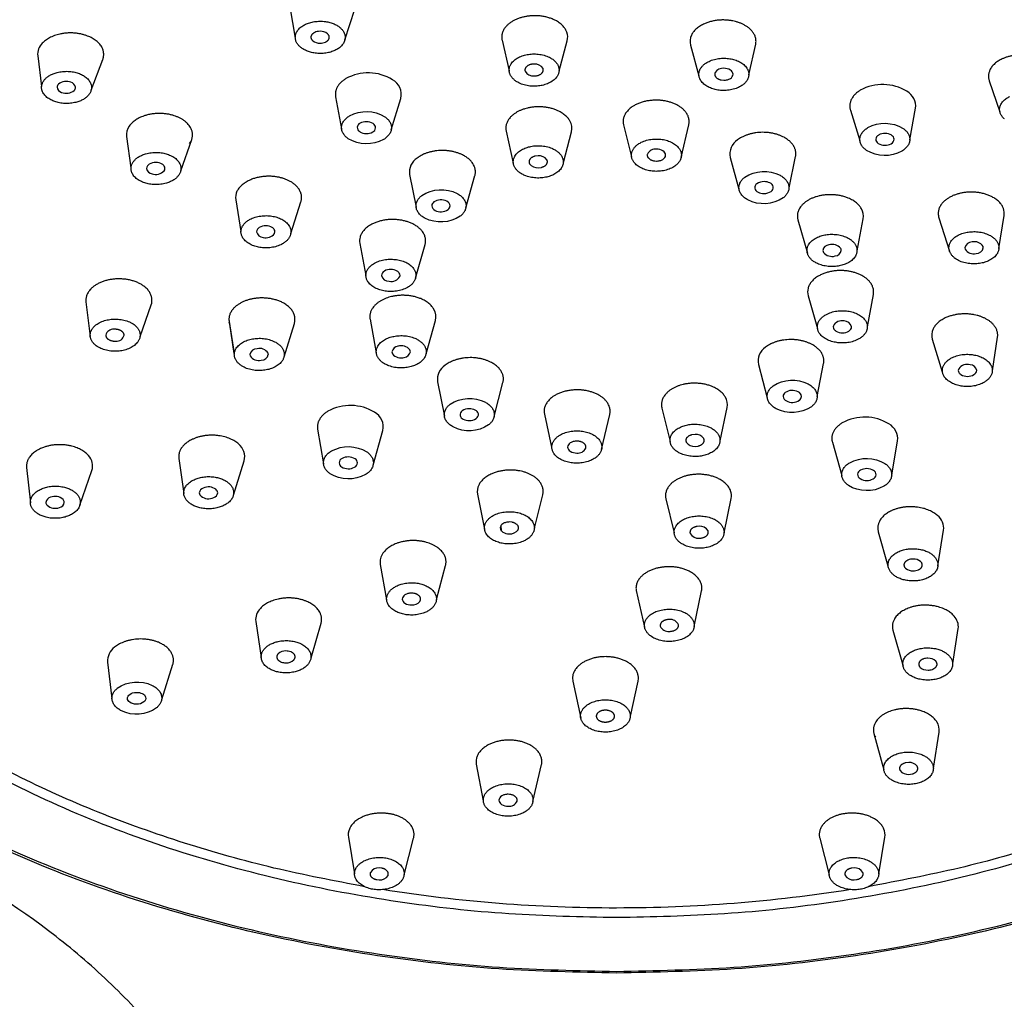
# Model space of a CAD drawing. Header units: millimetres. Extents: x -136 to 138, y -30 to 1110.
# Tile 5 of 8: x -74 to -31, y 905 to 948. Entities that reach past the tile are written whole.
import ezdxf

# ---------------------------------------------------------------- set-up
doc = ezdxf.new("R2010")
doc.units = ezdxf.units.MM
doc.header["$MEASUREMENT"] = 0
doc.layers.add('DETAIL', color=7, linetype='Continuous', true_color=0x000000)

# ---------------------------------------------------------------- blocks, each defined once
blk = doc.blocks.new('241300_f')
at = {"layer": 'DETAIL'}
for p, q in [((-62.024, 948.745), (-61.778, 947.376)), ((-59.6, 947.297), (-59.166, 948.655)), ((-52.695, 947.291), (-52.388, 945.941)), ((-50.187, 945.934), (-49.833, 947.263)), ((-44.417, 947.067), (-44.053, 945.726)), ((-41.853, 945.771), (-41.558, 947.104)), ((-73.091, 946.603), (-72.929, 945.258)), ((-70.741, 945.094), (-70.233, 946.442)), ((-51.291, 946.239), (-51.381, 946.232)), ((-51.291, 945.717), (-51.199, 945.723)), ((-43.072, 945.54), (-42.954, 945.529)), ((-31.3, 945.501), (-30.835, 944.135)), ((-60.007, 944.803), (-59.745, 943.395)), ((-57.562, 943.344), (-57.144, 944.73)), ((-37.397, 944.218), (-36.988, 942.878)), ((-34.787, 942.905), (-34.534, 944.296)), ((-52.518, 943.29), (-52.206, 941.893)), ((-50.002, 941.921), (-49.652, 943.268)), ((-47.362, 943.565), (-47.01, 942.163)), ((-44.833, 942.132), (-44.497, 943.576)), ((-69.19, 943.055), (-69.001, 941.681)), ((-66.807, 941.551), (-66.329, 942.926)), ((-66.418, 942.752), (-66.37, 942.83)), ((-51.111, 942.208), (-51.248, 942.192)), ((-45.987, 941.983), (-45.916, 941.979)), ((-42.672, 942.138), (-42.292, 940.751)), ((-40.091, 940.801), (-39.806, 942.179)), ((-51.111, 941.685), (-50.972, 941.701)), ((-56.758, 941.388), (-56.471, 939.95)), ((-54.285, 939.927), (-53.891, 941.339)), ((-64.395, 940.283), (-64.172, 938.885)), ((-61.974, 938.791), (-61.532, 940.184)), ((-39.704, 939.394), (-39.289, 937.937)), ((-37.104, 938.034), (-36.838, 939.445)), ((-33.512, 939.491), (-33.047, 938.029)), ((-30.875, 938.135), (-30.646, 939.587)), ((-62.689, 938.798), (-62.671, 938.875)), ((-58.945, 938.366), (-58.683, 936.952)), ((-56.498, 936.836), (-56.075, 938.314)), ((-32.369, 938.173), (-32.358, 938.114)), ((-31.561, 938.173), (-31.571, 938.231)), ((-57.185, 936.915), (-57.179, 936.96)), ((-39.254, 936.066), (-38.847, 934.625)), ((-36.646, 934.704), (-36.386, 936.124)), ((-70.972, 935.796), (-70.784, 934.277)), ((-68.586, 934.275), (-68.107, 935.669)), ((-58.494, 935.036), (-58.221, 933.554)), ((-56.035, 933.514), (-55.626, 934.981)), ((-64.685, 934.939), (-64.462, 933.523)), ((-64.655, 934.821), (-64.678, 934.903)), ((-64.462, 933.523), (-64.655, 934.821)), ((-62.273, 933.382), (-61.818, 934.848)), ((-38.145, 934.745), (-38.152, 934.699)), ((-70.104, 934.332), (-70.102, 934.305)), ((-69.297, 934.333), (-69.299, 934.36)), ((-33.802, 934.153), (-33.363, 932.728)), ((-31.163, 932.772), (-30.935, 934.241)), ((-63.77, 933.486), (-63.76, 933.428)), ((-62.962, 933.486), (-62.973, 933.546)), ((-41.441, 933.046), (-41.051, 931.585)), ((-38.851, 931.635), (-38.572, 933.092)), ((-32.642, 932.861), (-32.66, 932.784)), ((-55.526, 932.291), (-55.23, 930.783)), ((-53.045, 930.761), (-52.657, 932.254)), ((-45.679, 931.133), (-45.321, 929.665)), ((-43.12, 929.695), (-42.811, 931.165)), ((-50.836, 930.866), (-50.52, 929.414)), ((-48.329, 929.316), (-47.967, 930.856)), ((-60.798, 930.208), (-60.539, 928.681)), ((-58.358, 928.633), (-57.93, 930.142)), ((-44.22, 929.974), (-44.359, 929.958)), ((-49.344, 929.676), (-49.415, 929.68)), ((-44.22, 929.452), (-44.083, 929.467)), ((-38.191, 929.638), (-37.781, 928.167)), ((-35.582, 928.19), (-35.323, 929.696)), ((-66.892, 928.921), (-66.677, 927.38)), ((-73.581, 928.523), (-73.414, 926.976)), ((-64.499, 927.306), (-64.026, 928.823)), ((-71.237, 926.875), (-70.715, 928.39)), ((-53.776, 927.355), (-53.468, 925.817)), ((-51.269, 925.86), (-50.908, 927.33)), ((-42.945, 925.649), (-42.633, 927.165)), ((-45.501, 927.146), (-45.143, 925.654)), ((-52.722, 925.735), (-52.734, 925.99)), ((-52.259, 926.119), (-52.377, 926.131)), ((-44.04, 925.943), (-44.131, 925.936)), ((-36.172, 925.697), (-35.751, 924.213)), ((-33.554, 924.21), (-33.305, 925.765)), ((-44.04, 925.421), (-43.95, 925.427)), ((-58.044, 924.27), (-57.767, 922.711)), ((-55.572, 922.722), (-55.177, 924.224)), ((-46.807, 923.13), (-46.439, 921.52)), ((-44.259, 921.538), (-43.934, 923.101)), ((-63.515, 921.765), (-63.277, 920.185)), ((-61.084, 920.169), (-60.648, 921.693)), ((-45.349, 921.849), (-45.392, 921.847)), ((-45.349, 921.327), (-45.307, 921.328)), ((-35.529, 921.38), (-35.086, 919.806)), ((-32.899, 919.914), (-32.662, 921.447)), ((-70.024, 919.979), (-69.832, 918.382)), ((-67.641, 918.339), (-67.156, 919.881)), ((-49.6, 919.294), (-49.586, 919.149)), ((-49.586, 919.149), (-49.239, 917.518)), ((-47.058, 917.601), (-46.722, 919.147)), ((-46.722, 919.147), (-46.708, 919.262)), ((-48.151, 917.867), (-48.158, 917.867)), ((-48.165, 917.346), (-48.158, 917.346)), ((-36.367, 916.845), (-35.931, 915.246)), ((-33.747, 915.321), (-33.5, 916.906)), ((-36.324, 916.73), (-36.302, 916.686)), ((-53.827, 915.496), (-53.521, 913.892)), ((-34.838, 915.57), (-34.99, 915.552)), ((-51.34, 913.865), (-50.963, 915.48)), ((-34.833, 915.049), (-34.687, 915.068)), ((-52.375, 914.172), (-52.431, 914.174)), ((-59.445, 912.296), (-59.18, 910.677)), ((-56.998, 910.637), (-56.585, 912.248)), ((-38.746, 912.248), (-38.333, 910.637)), ((-36.151, 910.677), (-35.886, 912.296)), ((-57.987, 910.932), (-58.092, 910.941)), ((-37.239, 910.941), (-37.344, 910.932)), ((-58.196, 910.427), (-58.096, 910.419)), ((-37.235, 910.419), (-37.135, 910.427)), ((-64.935, 908.473), (-64.913, 908.431)), ((-63.676, 908.166), (-63.657, 908.126)), ((-31.673, 908.127), (-31.654, 908.166))]:
    blk.add_line(p, q, dxfattribs=at)
for centre, radius, start, end in [((-60.703, 947.153), 0.523, 88.8434, 115.1544), ((-60.674, 947.174), 0.502, 51.7028, 92.1058), ((-50.443, 947.422), 0.629, 345.4151, 19.6455), ((-43.801, 947.234), 0.638, 154.4437, 195.1959), ((-72.406, 946.663), 0.688, 134.6832, 185.0144), ((-60.704, 947.654), 0.5, 231.6342, 271.5443), ((-60.674, 947.679), 0.525, 268.2538, 295.1544), ((-51.25, 945.834), 0.406, 29.8007, 95.8172), ((-58.573, 943.8), 2.05, 58.6754, 118.6729), ((-51.331, 946.12), 0.406, 209.7586, 275.6596), ((-42.989, 945.629), 0.423, 85.0676, 145.9831), ((-72.043, 945.213), 0.196, 135.1172, 177.8034), ((-71.833, 944.936), 0.542, 67.9914, 130.1115), ((-71.697, 945.182), 0.266, 7.7158, 75.3846), ((-57.867, 944.901), 0.742, 346.6828, 61.0824), ((-35.977, 943.289), 2.05, 58.7427, 118.737), ((-71.978, 945.249), 0.263, 186.3669, 255.6316), ((-71.84, 945.497), 0.542, 247.9914, 310.1115), ((-71.628, 945.22), 0.195, 315.0123, 359.2606), ((-35.291, 944.381), 0.761, 353.58, 60.2876), ((-58.855, 943.449), 0.203, 111.7478, 242.223), ((-58.665, 943.168), 0.54, 89.322, 119.4864), ((-58.645, 943.178), 0.529, 57.4227, 91.4222), ((-58.455, 943.445), 0.203, 291.7478, 62.223), ((-50.264, 943.424), 0.631, 345.6901, 30.467), ((-46.764, 943.715), 0.616, 164.6703, 194.0794), ((-68.572, 943.141), 0.625, 143.0942, 187.8386), ((-58.665, 943.713), 0.527, 237.3796, 270.9489), ((-58.646, 943.728), 0.542, 268.8486, 299.4502), ((-35.881, 942.623), 0.57, 58.7425, 118.7368), ((-41.963, 942.294), 0.726, 122.6598, 192.3899), ((-36.052, 942.914), 0.233, 116.4179, 175.231), ((-36.059, 942.947), 0.226, 183.4762, 238.7425), ((-35.88, 943.242), 0.57, 238.7425, 298.7368), ((-35.708, 942.95), 0.232, 296.2726, 356.2943), ((-35.703, 942.917), 0.226, 4.4235, 58.7425), ((-45.96, 942.108), 0.396, 83.4038, 153.3538), ((-56.028, 941.492), 0.737, 123.0931, 188.0809), ((-51.078, 941.773), 0.436, 37.0647, 94.3059), ((-68.029, 941.697), 0.284, 188.3371, 261.7263), ((-67.907, 941.901), 0.511, 251.3915, 316.3435), ((-67.681, 941.654), 0.178, 323.6062, 0.4357), ((-51.142, 942.119), 0.435, 217.0322, 274.1564), ((-41.204, 940.56), 0.518, 88.4126, 124.9866), ((-41.184, 940.525), 0.552, 62.7927, 90.5875), ((-40.994, 940.821), 0.205, 302.8236, 72.5334), ((-63.79, 940.379), 0.613, 153.7132, 189.0684), ((-41.39, 940.812), 0.205, 122.8236, 252.5334), ((-41.199, 941.108), 0.553, 242.8109, 270.8661), ((-41.179, 941.071), 0.516, 268.6919, 305.0158), ((-55.569, 940.003), 0.216, 124.138, 176.8167), ((-55.379, 939.722), 0.555, 62.3093, 124.138), ((-55.216, 939.993), 0.24, 5.1708, 66.7262), ((-55.546, 940.034), 0.239, 184.5491, 246.8182), ((-55.382, 940.306), 0.556, 242.3783, 304.069), ((-55.191, 940.024), 0.215, 304.069, 357.4552), ((-37.46, 939.565), 0.633, 349.062, 30.3898), ((-31.268, 939.679), 0.629, 351.5218, 19.6565), ((-63.179, 938.93), 0.305, 190.2902, 267.348), ((-63.066, 939.078), 0.47, 254.403, 323.4542), ((-58.345, 938.478), 0.61, 164.5523, 190.4953), ((-32.057, 938.108), 0.318, 89.6826, 168.3116), ((-31.948, 937.996), 0.444, 32.0528, 104.0399), ((-38.313, 938.006), 0.297, 95.1197, 170.1514), ((-38.425, 938.057), 0.181, 180.2743, 210.0734), ((-38.198, 937.833), 0.489, 39.665, 106.8186), ((-38.09, 938.106), 0.296, 275.0527, 350.4597), ((-37.979, 938.055), 0.181, 0.6242, 30.0616), ((-31.982, 938.349), 0.444, 212.0528, 284.0399), ((-31.872, 938.236), 0.317, 269.6078, 348.6265), ((-38.205, 938.279), 0.489, 219.665, 286.8186), ((-57.668, 937.029), 0.327, 192.0541, 272.516), ((-57.559, 937.117), 0.424, 257.0811, 331.5877), ((-38.656, 936.235), 0.621, 164.8182, 195.7726), ((-68.682, 935.871), 0.61, 340.6585, 9.2363), ((-56.232, 935.149), 0.629, 344.5371, 30.4863), ((-62.416, 935.032), 0.625, 342.8204, 19.6561), ((-37.772, 934.543), 0.424, 77.0811, 151.5877), ((-37.663, 934.63), 0.327, 12.0541, 92.516), ((-69.775, 934.254), 0.338, 84.5395, 166.7146), ((-33.204, 934.336), 0.625, 154.1181, 197.0974), ((-69.626, 934.412), 0.339, 264.5894, 346.5195), ((-63.459, 933.424), 0.317, 89.6078, 168.6265), ((-63.349, 933.31), 0.444, 32.0528, 104.0399), ((-57.241, 933.554), 0.296, 95.0527, 170.4597), ((-57.126, 933.381), 0.489, 39.665, 106.8186), ((-56.906, 933.602), 0.181, 0.2743, 30.0734), ((-40.731, 933.197), 0.726, 122.7046, 192.039), ((-63.383, 933.664), 0.444, 212.0528, 284.0399), ((-63.274, 933.551), 0.318, 269.6826, 348.3116), ((-57.352, 933.605), 0.181, 180.6242, 210.0616), ((-57.132, 933.826), 0.489, 219.665, 286.8186), ((-57.017, 933.654), 0.297, 275.1197, 350.1514), ((-54.795, 932.393), 0.739, 123.1028, 187.8901), ((-32.264, 932.581), 0.47, 74.403, 143.4542), ((-32.152, 932.729), 0.305, 10.2902, 87.348), ((-43.465, 931.282), 0.665, 349.8256, 29.385), ((-40.14, 931.635), 0.215, 124.069, 177.4552), ((-40.115, 931.666), 0.24, 185.1708, 246.7262), ((-39.949, 931.353), 0.556, 62.3783, 124.069), ((-39.785, 931.625), 0.239, 4.5491, 66.8182), ((-39.762, 931.656), 0.216, 304.138, 356.8167), ((-59.358, 929.197), 2.05, 58.7427, 118.737), ((-54.152, 930.588), 0.516, 88.6919, 125.0158), ((-54.132, 930.552), 0.553, 62.8109, 90.8661), ((-50.236, 930.996), 0.614, 164.623, 192.301), ((-39.952, 931.937), 0.555, 242.3093, 304.138), ((-58.655, 930.3), 0.742, 347.6805, 60.9404), ((-54.337, 930.839), 0.205, 122.8236, 252.5334), ((-54.146, 931.134), 0.552, 242.7927, 270.5875), ((-54.126, 931.1), 0.518, 268.4126, 304.9866), ((-53.941, 930.848), 0.205, 302.8236, 72.5334), ((-36.77, 928.687), 2.05, 58.6754, 118.6729), ((-36.084, 929.773), 0.766, 354.1669, 60.2475), ((-44.189, 929.54), 0.435, 37.0322, 94.1564), ((-64.694, 929.007), 0.693, 344.5901, 52.5395), ((-49.371, 929.552), 0.396, 263.4038, 333.3538), ((-44.253, 929.886), 0.436, 217.0647, 274.3059), ((-71.336, 928.596), 0.655, 341.6088, 43.3725), ((-59.623, 928.71), 0.232, 116.2726, 176.2943), ((-59.451, 928.417), 0.57, 58.7425, 118.7368), ((-59.272, 928.712), 0.226, 3.4762, 58.7425), ((-59.628, 928.742), 0.226, 184.4235, 238.7425), ((-59.45, 929.036), 0.57, 238.7425, 298.7368), ((-59.279, 928.745), 0.233, 296.4179, 355.231), ((-36.685, 927.932), 0.542, 88.8486, 119.4502), ((-36.665, 927.946), 0.527, 57.3796, 90.9489), ((-36.876, 928.215), 0.203, 111.7478, 242.223), ((-36.686, 928.481), 0.529, 237.4227, 271.4222), ((-36.476, 928.211), 0.203, 291.7478, 62.223), ((-65.745, 927.387), 0.249, 109.1239, 174.8111), ((-65.594, 927.115), 0.559, 53.7966, 114.6384), ((-53.17, 927.476), 0.618, 153.7603, 191.3363), ((-36.666, 928.492), 0.54, 269.322, 299.4864), ((-72.465, 926.958), 0.269, 102.5623, 173.0944), ((-72.332, 926.722), 0.534, 48.2042, 111.0046), ((-65.787, 927.42), 0.207, 182.8284, 231.1019), ((-65.587, 927.71), 0.559, 233.7966, 294.6384), ((-65.437, 927.439), 0.252, 289.326, 353.5788), ((-65.392, 927.406), 0.205, 1.5331, 51.2206), ((-43.252, 927.287), 0.63, 348.7985, 19.6549), ((-72.539, 926.997), 0.193, 181.9167, 222.3056), ((-72.326, 927.265), 0.534, 228.2042, 291.0046), ((-72.194, 927.031), 0.271, 282.802, 351.8336), ((-72.117, 926.991), 0.192, 0.541, 42.3943), ((-34.02, 925.846), 0.72, 353.5418, 51.8561), ((-44, 925.539), 0.406, 29.7586, 95.6596), ((-52.342, 926.03), 0.423, 265.0676, 325.9831), ((-44.081, 925.825), 0.406, 209.8007, 275.8172), ((-57.424, 924.38), 0.629, 143.0458, 190.0801), ((-34.657, 923.98), 0.525, 88.2538, 115.1544), ((-34.627, 924.005), 0.5, 51.6342, 91.5443), ((-34.657, 924.486), 0.502, 231.7028, 272.1058), ((-34.627, 924.507), 0.523, 268.8434, 295.1544), ((-44.534, 923.227), 0.613, 348.2006, 9.2363), ((-56.675, 922.414), 0.594, 74.2098, 90.3494), ((-56.651, 922.938), 0.452, 266.3332, 319.0579), ((-62.827, 921.845), 0.693, 134.536, 186.6803), ((-33.338, 921.532), 0.681, 352.8214, 42.8392), ((-45.399, 921.701), 0.378, 201.9003, 277.6211), ((-45.3, 921.474), 0.378, 21.8679, 97.52), ((-69.28, 920.026), 0.746, 125.9084, 183.6496), ((-62.208, 919.988), 0.479, 87.9113, 132.723), ((-62.184, 919.892), 0.575, 69.3642, 90.6551), ((-62.194, 920.52), 0.574, 249.3397, 270.0316), ((-62.171, 920.428), 0.482, 267.2849, 312.6309), ((-34.003, 919.595), 0.554, 88.9479, 109.7112), ((-33.973, 919.679), 0.471, 45.4825, 92.3789), ((-34.014, 920.101), 0.474, 225.5758, 272.9688), ((-33.985, 920.181), 0.553, 269.5546, 289.7112), ((-34.151, 916.992), 0.657, 352.5043, 33.0219), ((-53.218, 915.613), 0.62, 167.7075, 190.8002), ((-34.811, 915.13), 0.441, 38.8502, 93.492), ((-34.865, 915.492), 0.444, 218.9607, 274.0464), ((-52.386, 914.035), 0.385, 262.956, 335.9048), ((-58.808, 912.4), 0.646, 157.3815, 189.2936), ((-36.527, 912.4), 0.649, 350.7952, 22.5297), ((-58.127, 910.53), 0.412, 85.0771, 148.3394), ((-37.205, 910.528), 0.414, 31.8367, 94.7468), ((-58.057, 910.831), 0.414, 264.6253, 328.2286), ((-37.271, 910.836), 0.419, 212.1741, 274.972)]:
    blk.add_arc(centre, radius, start, end, dxfattribs=at)
at = {"layer": 'DETAIL', "extrusion": (0, 0, -1)}
for centre, radius, start, end in [((58.654, 942.602), 1.55, 61.3271, 121.3246), ((35.888, 942.088), 1.55, 61.263, 121.2573), ((58.645, 944.284), 1.55, 241.3271, 301.3246), ((35.884, 943.771), 1.55, 241.263, 301.2573), ((41.187, 939.981), 1.543, 56.6351, 116.8662), ((55.369, 939.179), 1.543, 56.6624, 116.8904), ((41.203, 941.647), 1.543, 236.6351, 296.8662), ((55.384, 940.845), 1.543, 236.6624, 296.8904), ((39.947, 930.814), 1.543, 56.6624, 116.8904), ((54.128, 930.013), 1.543, 56.6351, 116.8662), ((39.961, 932.481), 1.543, 236.6624, 296.8904), ((54.144, 931.679), 1.543, 236.6351, 296.8662), ((59.446, 927.889), 1.55, 61.263, 121.2573), ((36.686, 927.375), 1.55, 61.3271, 121.3246), ((59.443, 929.571), 1.55, 241.263, 301.2573), ((36.676, 929.057), 1.55, 241.3271, 301.3246), ((68.72, 917.579), 1.528, 55.053, 115.5745), ((68.738, 918.096), 0.554, 88.8997, 115.6659), ((68.554, 918.396), 0.207, 105.8129, 233.3623), ((68.736, 918.641), 0.512, 233.3623, 272.0375), ((68.753, 919.217), 1.528, 235.053, 295.5745), ((47.697, 974.742), 65.561, 269.97217, 278.99387), ((47.698, 975.56), 66.378, 261.06179, 269.97217)]:
    blk.add_arc(centre, radius, start, end, dxfattribs=at)
at = {"layer": 'DETAIL'}
for points, weights in [([(-94.965, 936.898), (-94.965, 967.47), (-47.665, 967.47)], [1, 0.707106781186, 1]), ([(-47.665, 967.47), (-0.365, 967.47), (-0.365, 936.898)], [1, 0.707106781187, 1]), ([(-47.665, 967.091), (-94.615, 967.091), (-94.615, 936.745)], [1, 0.707106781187, 1]), ([(-0.715, 936.745), (-0.715, 967.091), (-47.665, 967.091)], [1, 0.707106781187, 1]), ([(-90.965, 936.745), (-90.965, 964.732), (-47.665, 964.732)], [1, 0.707106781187, 1]), ([(-47.665, 964.732), (-4.365, 964.732), (-4.365, 936.745)], [1, 0.707106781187, 1]), ([(-49.85, 947.633), (-50.176, 948.548), (-51.588, 948.337)], [1, 0.707106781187, 1]), ([(-61.567, 946.994), (-62.212, 947.568), (-61.327, 947.983)], [1, 0.707106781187, 1]), ([(-61.327, 947.983), (-60.443, 948.399), (-59.798, 947.825)], [1, 0.707106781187, 1]), ([(-51.588, 948.337), (-52.889, 948.142), (-52.695, 947.291)], [1, 0.725412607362, 0.96567657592]), ([(-42.568, 948.133), (-43.949, 948.405), (-44.377, 947.51)], [1, 0.707106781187, 1]), ([(-41.558, 947.104), (-41.382, 947.9), (-42.568, 948.133)], [0.944269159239, 0.738292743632, 1]), ([(-70.899, 947.469), (-72.145, 947.953), (-72.89, 947.152)], [1, 0.707106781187, 1]), ([(-60.926, 947.626), (-61.251, 947.473), (-61.014, 947.262)], [1, 0.707106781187, 1]), ([(-60.451, 947.204), (-60.126, 947.357), (-60.363, 947.568)], [1, 0.707106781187, 1]), ([(-59.798, 947.825), (-59.153, 947.251), (-60.038, 946.836)], [1, 0.707106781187, 1]), ([(-70.233, 946.442), (-69.979, 947.112), (-70.899, 947.469)], [0.905955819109, 0.765951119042, 1]), ([(-60.038, 946.836), (-60.922, 946.421), (-61.567, 946.994)], [1, 0.707106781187, 1]), ([(-52.356, 945.814), (-52.603, 946.505), (-51.535, 946.664)], [1, 0.707106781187, 1]), ([(-51.535, 946.664), (-50.468, 946.823), (-50.221, 946.132)], [1, 0.707106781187, 1]), ([(-28.709, 946.258), (-29.56, 947.014), (-30.734, 946.463)], [1, 0.707106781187, 1]), ([(-51.381, 946.232), (-51.774, 946.173), (-51.683, 945.919)], [1, 0.707106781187, 1]), ([(-44.004, 945.992), (-43.683, 946.67), (-42.636, 946.463)], [1, 0.707106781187, 1]), ([(-42.636, 946.463), (-41.588, 946.256), (-41.909, 945.578)], [1, 0.707106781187, 1]), ([(-30.734, 946.463), (-31.504, 946.101), (-31.3, 945.501)], [1, 0.786269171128, 0.884466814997]), ([(-72.766, 945.578), (-72.204, 946.182), (-71.263, 945.817)], [1, 0.707106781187, 1]), ([(-71.263, 945.817), (-70.322, 945.452), (-70.884, 944.847)], [1, 0.707106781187, 1]), ([(-51.042, 945.282), (-52.109, 945.123), (-52.356, 945.814)], [1, 0.707106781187, 1]), ([(-51.199, 945.723), (-50.807, 945.782), (-50.897, 946.036)], [1, 0.707106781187, 1]), ([(-50.221, 946.132), (-49.974, 945.441), (-51.042, 945.282)], [1, 0.707106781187, 1]), ([(-43.277, 945.107), (-44.325, 945.314), (-44.004, 945.992)], [1, 0.707106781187, 1]), ([(-43.34, 945.866), (-43.458, 945.616), (-43.072, 945.54)], [1, 0.707106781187, 1]), ([(-72.387, 944.608), (-73.328, 944.973), (-72.766, 945.578)], [1, 0.707106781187, 1]), ([(-59.557, 945.598), (-60.095, 945.274), (-60.007, 944.803)], [1, 0.826531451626, 0.85853940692]), ([(-41.909, 945.578), (-42.23, 944.9), (-43.277, 945.107)], [1, 0.707106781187, 1]), ([(-36.963, 945.087), (-37.553, 944.731), (-37.397, 944.218)], [1, 0.812461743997, 0.865083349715]), ([(-70.884, 944.847), (-71.447, 944.242), (-72.387, 944.608)], [1, 0.707106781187, 1]), ([(-45.679, 944.639), (-47.105, 944.801), (-47.359, 943.878)], [1, 0.707106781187, 1]), ([(-44.497, 943.576), (-44.287, 944.48), (-45.679, 944.639)], [0.989660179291, 0.712371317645, 1]), ([(-30.637, 943.826), (-31.279, 944.398), (-30.392, 944.815)], [1, 0.707106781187, 1]), ([(-67.156, 943.988), (-68.482, 944.37), (-69.071, 943.516)], [1, 0.707106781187, 1]), ([(-51.579, 944.305), (-52.686, 944.044), (-52.518, 943.29)], [1, 0.748132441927, 0.929441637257]), ([(-49.72, 943.744), (-50.216, 944.625), (-51.579, 944.305)], [1, 0.707106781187, 1]), ([(-66.329, 942.926), (-66.067, 943.675), (-67.156, 943.988)], [0.932067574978, 0.746324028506, 1]), ([(-59.451, 942.96), (-60.199, 943.479), (-59.398, 943.962)], [1, 0.707106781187, 1]), ([(-57.849, 943.926), (-57.1, 943.407), (-57.901, 942.924)], [1, 0.707106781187, 1]), ([(-40.311, 943.021), (-41.422, 943.623), (-42.354, 942.905)], [1, 0.707106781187, 1]), ([(-36.689, 942.446), (-37.436, 942.963), (-36.633, 943.447)], [1, 0.707106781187, 1]), ([(-35.084, 943.413), (-34.337, 942.895), (-35.139, 942.412)], [1, 0.707106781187, 1]), ([(-46.998, 942.36), (-46.807, 943.059), (-45.727, 942.936)], [1, 0.707106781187, 1]), ([(-45.727, 942.936), (-44.646, 942.813), (-44.837, 942.114)], [1, 0.707106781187, 1]), ([(-39.806, 942.179), (-39.701, 942.69), (-40.311, 943.021)], [0.863873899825, 0.814676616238, 1]), ([(-68.899, 941.94), (-68.454, 942.586), (-67.452, 942.297)], [1, 0.707106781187, 1]), ([(-54.387, 942.224), (-55.498, 942.827), (-56.43, 942.109)], [1, 0.707106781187, 1]), ([(-52.139, 941.701), (-52.515, 942.368), (-51.484, 942.61)], [1, 0.707106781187, 1]), ([(-51.484, 942.61), (-50.453, 942.853), (-50.077, 942.186)], [1, 0.707106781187, 1]), ([(-46.108, 941.538), (-47.188, 941.661), (-46.998, 942.36)], [1, 0.707106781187, 1]), ([(-68.341, 941.006), (-69.344, 941.294), (-68.899, 941.94)], [1, 0.707106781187, 1]), ([(-67.452, 942.297), (-66.45, 942.009), (-66.894, 941.363)], [1, 0.707106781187, 1]), ([(-53.891, 941.339), (-53.741, 941.874), (-54.387, 942.224)], [0.86890684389, 0.806135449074, 1]), ([(-51.248, 942.192), (-51.628, 942.103), (-51.489, 941.857)], [1, 0.707106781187, 1]), ([(-50.972, 941.701), (-50.592, 941.79), (-50.73, 942.036)], [1, 0.707106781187, 1]), ([(-50.077, 942.186), (-49.702, 941.519), (-50.733, 941.277)], [1, 0.707106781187, 1]), ([(-46.314, 942.285), (-46.384, 942.028), (-45.987, 941.983)], [1, 0.707106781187, 1]), ([(-44.837, 942.114), (-45.028, 941.415), (-46.108, 941.538)], [1, 0.707106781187, 1]), ([(-50.733, 941.277), (-51.764, 941.034), (-52.139, 941.701)], [1, 0.707106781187, 1]), ([(-66.894, 941.363), (-67.339, 940.718), (-68.341, 941.006)], [1, 0.707106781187, 1]), ([(-62.528, 941.272), (-63.901, 941.539), (-64.34, 940.651)], [1, 0.707106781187, 1]), ([(-61.532, 940.184), (-61.26, 941.025), (-62.528, 941.272)], [0.965676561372, 0.725412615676, 1]), ([(-41.901, 940.27), (-42.741, 940.726), (-42.035, 941.27)], [1, 0.707106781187, 1]), ([(-40.489, 941.357), (-39.649, 940.901), (-40.355, 940.358)], [1, 0.707106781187, 1]), ([(-32.416, 940.592), (-33.796, 940.386), (-33.512, 939.491)], [1, 0.712114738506, 0.990155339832]), ([(-30.676, 939.891), (-31.002, 940.803), (-32.416, 940.592)], [1, 0.707106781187, 1]), ([(-56.082, 939.469), (-56.923, 939.925), (-56.218, 940.468)], [1, 0.707106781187, 1]), ([(-54.671, 940.555), (-53.83, 940.099), (-54.536, 939.556)], [1, 0.707106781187, 1]), ([(-38.773, 940.445), (-39.926, 940.174), (-39.704, 939.394)], [1, 0.740537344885, 0.940770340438]), ([(-36.914, 939.885), (-37.41, 940.766), (-38.773, 940.445)], [1, 0.707106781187, 1]), ([(-64.117, 939.081), (-63.797, 939.758), (-62.747, 939.55)], [1, 0.707106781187, 1]), ([(-62.747, 939.55), (-61.698, 939.343), (-62.018, 938.666)], [1, 0.707106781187, 1]), ([(-57.252, 939.4), (-58.678, 939.562), (-58.933, 938.64)], [1, 0.707106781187, 1]), ([(-56.075, 938.314), (-55.823, 939.238), (-57.252, 939.4)], [1, 0.707106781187, 1]), ([(-63.388, 938.196), (-64.437, 938.404), (-64.117, 939.081)], [1, 0.707106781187, 1]), ([(-33.041, 938.012), (-33.288, 938.702), (-32.219, 938.861)], [1, 0.707106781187, 1]), ([(-32.219, 938.861), (-31.149, 939.021), (-30.903, 938.331)], [1, 0.707106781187, 1]), ([(-62.018, 938.666), (-62.339, 937.989), (-63.388, 938.196)], [1, 0.707106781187, 1]), ([(-39.238, 937.812), (-39.613, 938.479), (-38.581, 938.721)], [1, 0.707106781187, 1]), ([(-38.581, 938.721), (-37.55, 938.964), (-37.175, 938.298)], [1, 0.707106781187, 1]), ([(-37.175, 938.298), (-36.799, 937.631), (-37.831, 937.389)], [1, 0.707106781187, 1]), ([(-31.726, 937.482), (-32.795, 937.322), (-33.041, 938.012)], [1, 0.707106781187, 1]), ([(-30.903, 938.331), (-30.657, 937.641), (-31.726, 937.482)], [1, 0.707106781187, 1]), ([(-58.66, 937.083), (-58.469, 937.781), (-57.388, 937.658)], [1, 0.707106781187, 1]), ([(-57.388, 937.658), (-56.307, 937.535), (-56.498, 936.836)], [1, 0.707106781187, 1]), ([(-37.831, 937.389), (-38.863, 937.146), (-39.238, 937.812)], [1, 0.707106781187, 1]), ([(-37.575, 937.157), (-39.005, 937.321), (-39.256, 936.397)], [1, 0.707106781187, 1]), ([(-36.386, 936.124), (-36.225, 937.003), (-37.575, 937.157)], [0.977704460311, 0.718714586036, 1]), ([(-47.665, 906.326), (-94.965, 906.326), (-94.965, 936.898)], [1, 0.707106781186, 1]), ([(-94.615, 936.745), (-94.615, 906.4), (-47.665, 906.4)], [1, 0.707106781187, 1]), ([(-47.665, 908.759), (-90.965, 908.759), (-90.965, 936.745)], [1, 0.707106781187, 1]), ([(-58.734, 910.118), (-90.674, 915.608), (-90.665, 936.936)], [0.915192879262, 0.75872773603, 0.999432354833]), ([(-69.676, 936.801), (-71.085, 936.705), (-70.972, 935.796)], [1, 0.712186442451, 0.990016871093]), ([(-68.08, 935.969), (-68.231, 936.899), (-69.676, 936.801)], [1, 0.707106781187, 1]), ([(-57.769, 936.261), (-58.85, 936.384), (-58.66, 937.083)], [1, 0.707106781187, 1]), ([(-56.498, 936.836), (-56.688, 936.138), (-57.769, 936.261)], [1, 0.707106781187, 1]), ([(-0.365, 936.898), (-0.365, 906.326), (-47.665, 906.326)], [1, 0.707106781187, 1]), ([(-4.365, 936.745), (-4.365, 908.759), (-47.665, 908.759)], [1, 0.707106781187, 1]), ([(-47.665, 906.4), (-0.715, 906.4), (-0.715, 936.745)], [1, 0.707106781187, 1]), ([(-4.665, 936.936), (-4.711, 915.608), (-36.597, 910.118)], [0.999432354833, 0.75872773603, 0.915192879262]), ([(-63.567, 935.944), (-64.813, 935.758), (-64.685, 934.939)], [1, 0.732905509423, 0.952947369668]), ([(-61.827, 935.243), (-62.153, 936.155), (-63.567, 935.944)], [1, 0.707106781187, 1]), ([(-57.549, 936.028), (-58.63, 935.774), (-58.494, 935.036)], [1, 0.752890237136, 0.922746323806]), ([(-55.69, 935.468), (-56.186, 936.349), (-57.549, 936.028)], [1, 0.707106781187, 1]), ([(-38.833, 934.823), (-38.643, 935.521), (-37.562, 935.398)], [1, 0.707106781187, 1]), ([(-37.562, 935.398), (-36.48, 935.275), (-36.671, 934.577)], [1, 0.707106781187, 1]), ([(-70.781, 934.259), (-70.895, 934.962), (-69.804, 935.036)], [1, 0.707106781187, 1]), ([(-69.804, 935.036), (-68.713, 935.11), (-68.599, 934.408)], [1, 0.707106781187, 1]), ([(-31.955, 935.23), (-33.334, 935.5), (-33.767, 934.609)], [1, 0.707106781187, 1]), ([(-30.935, 934.241), (-30.817, 935.008), (-31.955, 935.23)], [0.931897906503, 0.746439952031, 1]), ([(-69.299, 934.36), (-69.341, 934.619), (-69.742, 934.591)], [1, 0.707106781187, 1]), ([(-37.943, 934.002), (-39.024, 934.125), (-38.833, 934.823)], [1, 0.707106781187, 1]), ([(-36.671, 934.577), (-36.861, 933.878), (-37.943, 934.002)], [1, 0.707106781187, 1]), ([(-69.576, 933.631), (-70.667, 933.556), (-70.781, 934.259)], [1, 0.707106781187, 1]), ([(-70.102, 934.305), (-70.06, 934.047), (-69.658, 934.074)], [1, 0.707106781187, 1]), ([(-68.599, 934.408), (-68.485, 933.705), (-69.576, 933.631)], [1, 0.707106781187, 1]), ([(-64.428, 933.328), (-64.674, 934.018), (-63.605, 934.178)], [1, 0.707106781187, 1]), ([(-63.605, 934.178), (-62.536, 934.337), (-62.29, 933.647)], [1, 0.707106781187, 1]), ([(-58.156, 933.362), (-58.531, 934.028), (-57.5, 934.271)], [1, 0.707106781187, 1]), ([(-57.5, 934.271), (-56.468, 934.513), (-56.093, 933.847)], [1, 0.707106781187, 1]), ([(-39.08, 933.923), (-40.192, 934.526), (-41.124, 933.808)], [1, 0.707106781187, 1]), ([(-56.093, 933.847), (-55.718, 933.181), (-56.749, 932.938)], [1, 0.707106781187, 1]), ([(-38.572, 933.092), (-38.479, 933.597), (-39.08, 933.923)], [0.862706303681, 0.816941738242, 1]), ([(-63.112, 932.798), (-64.181, 932.639), (-64.428, 933.328)], [1, 0.707106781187, 1]), ([(-62.29, 933.647), (-62.043, 932.958), (-63.112, 932.798)], [1, 0.707106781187, 1]), ([(-56.749, 932.938), (-57.781, 932.695), (-58.156, 933.362)], [1, 0.707106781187, 1]), ([(-53.155, 933.128), (-54.265, 933.73), (-55.198, 933.012)], [1, 0.707106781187, 1]), ([(-33.312, 932.993), (-32.992, 933.67), (-31.943, 933.463)], [1, 0.707106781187, 1]), ([(-31.943, 933.463), (-30.894, 933.256), (-31.214, 932.579)], [1, 0.707106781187, 1]), ([(-52.657, 932.254), (-52.519, 932.783), (-53.155, 933.128)], [0.867427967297, 0.808476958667, 1]), ([(-32.583, 932.109), (-33.633, 932.316), (-33.312, 932.993)], [1, 0.707106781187, 1]), ([(-31.214, 932.579), (-31.534, 931.902), (-32.583, 932.109)], [1, 0.707106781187, 1]), ([(-49.148, 931.92), (-50.574, 932.082), (-50.828, 931.159)], [1, 0.707106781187, 1]), ([(-44.745, 932.169), (-45.867, 931.905), (-45.679, 931.133)], [1, 0.743718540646, 0.935929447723]), ([(-42.886, 931.608), (-43.382, 932.49), (-44.745, 932.169)], [1, 0.707106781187, 1]), ([(-40.659, 931.104), (-41.5, 931.56), (-40.795, 932.104)], [1, 0.707106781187, 1]), ([(-39.249, 932.191), (-38.408, 931.735), (-39.113, 931.191)], [1, 0.707106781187, 1]), ([(-47.967, 930.856), (-47.754, 931.762), (-49.148, 931.92)], [0.990236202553, 0.712072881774, 1]), ([(-54.842, 930.302), (-55.682, 930.758), (-54.976, 931.301)], [1, 0.707106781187, 1]), ([(-53.43, 931.389), (-52.59, 930.933), (-53.295, 930.39)], [1, 0.707106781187, 1]), ([(-60.344, 930.994), (-60.877, 930.674), (-60.798, 930.208)], [1, 0.828247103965, 0.857926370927]), ([(-45.253, 929.473), (-45.629, 930.14), (-44.598, 930.383)], [1, 0.707106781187, 1]), ([(-44.598, 930.383), (-43.567, 930.625), (-43.192, 929.958)], [1, 0.707106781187, 1]), ([(-37.753, 930.486), (-38.331, 930.139), (-38.191, 929.638)], [1, 0.816941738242, 0.862706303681]), ([(-66.298, 929.762), (-66.966, 929.449), (-66.892, 928.921)], [1, 0.809839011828, 0.866602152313]), ([(-64.272, 929.557), (-65.123, 930.313), (-66.298, 929.762)], [1, 0.707106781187, 1]), ([(-50.494, 929.545), (-50.303, 930.244), (-49.223, 930.121)], [1, 0.707106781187, 1]), ([(-49.223, 930.121), (-48.142, 929.998), (-48.333, 929.299)], [1, 0.707106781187, 1]), ([(-44.359, 929.958), (-44.739, 929.869), (-44.6, 929.624)], [1, 0.707106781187, 1]), ([(-44.083, 929.467), (-43.703, 929.557), (-43.841, 929.802)], [1, 0.707106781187, 1]), ([(-43.192, 929.958), (-42.816, 929.292), (-43.847, 929.049)], [1, 0.707106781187, 1]), ([(-72.833, 929.408), (-73.645, 929.117), (-73.581, 928.523)], [1, 0.791340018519, 0.879982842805]), ([(-70.86, 929.046), (-71.561, 929.862), (-72.833, 929.408)], [1, 0.707106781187, 1]), ([(-49.604, 928.723), (-50.684, 928.847), (-50.494, 929.545)], [1, 0.707106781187, 1]), ([(-49.017, 929.374), (-48.946, 929.631), (-49.344, 929.676)], [1, 0.707106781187, 1]), ([(-43.847, 929.049), (-44.878, 928.807), (-45.253, 929.473)], [1, 0.707106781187, 1]), ([(-60.247, 928.246), (-60.994, 928.764), (-60.192, 929.248)], [1, 0.707106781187, 1]), ([(-58.642, 929.214), (-57.895, 928.696), (-58.698, 928.212)], [1, 0.707106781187, 1]), ([(-48.333, 929.299), (-48.524, 928.6), (-49.604, 928.723)], [1, 0.707106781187, 1]), ([(-37.482, 927.733), (-38.23, 928.252), (-37.429, 928.735)], [1, 0.707106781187, 1]), ([(-35.88, 928.699), (-35.132, 928.18), (-35.933, 927.698)], [1, 0.707106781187, 1]), ([(-66.224, 927.988), (-65.337, 928.405), (-64.694, 927.833)], [1, 0.707106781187, 1]), ([(-51.915, 928.372), (-53.286, 928.639), (-53.724, 927.749)], [1, 0.707106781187, 1]), ([(-50.908, 927.33), (-50.711, 928.138), (-51.915, 928.372)], [0.948790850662, 0.735455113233, 1]), ([(-44.396, 928.203), (-45.708, 928.007), (-45.501, 927.146)], [1, 0.722225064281, 0.971324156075]), ([(-42.658, 927.499), (-42.985, 928.413), (-44.396, 928.203)], [1, 0.707106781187, 1]), ([(-73.277, 926.654), (-73.806, 927.271), (-72.846, 927.615)], [1, 0.707106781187, 1]), ([(-72.846, 927.615), (-71.886, 927.959), (-71.357, 927.342)], [1, 0.707106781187, 1]), ([(-66.469, 926.999), (-67.112, 927.571), (-66.224, 927.988)], [1, 0.707106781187, 1]), ([(-64.694, 927.833), (-64.051, 927.261), (-64.939, 926.845)], [1, 0.707106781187, 1]), ([(-71.357, 927.342), (-70.828, 926.725), (-71.788, 926.381)], [1, 0.707106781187, 1]), ([(-64.939, 926.845), (-65.827, 926.428), (-66.469, 926.999)], [1, 0.707106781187, 1]), ([(-33.575, 926.413), (-34.429, 927.172), (-35.6, 926.622)], [1, 0.707106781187, 1]), ([(-71.788, 926.381), (-72.748, 926.037), (-73.277, 926.654)], [1, 0.707106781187, 1]), ([(-53.422, 926.082), (-53.101, 926.76), (-52.054, 926.553)], [1, 0.707106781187, 1]), ([(-52.054, 926.553), (-51.006, 926.346), (-51.327, 925.668)], [1, 0.707106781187, 1]), ([(-45.11, 925.527), (-45.356, 926.218), (-44.289, 926.378)], [1, 0.707106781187, 1]), ([(-44.289, 926.378), (-43.222, 926.537), (-42.975, 925.846)], [1, 0.707106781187, 1]), ([(-35.6, 926.622), (-36.336, 926.277), (-36.172, 925.697)], [1, 0.793525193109, 0.878158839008]), ([(-52.695, 925.196), (-53.743, 925.403), (-53.422, 926.082)], [1, 0.707106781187, 1]), ([(-51.991, 925.794), (-51.873, 926.043), (-52.259, 926.119)], [1, 0.707106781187, 1]), ([(-44.131, 925.936), (-44.524, 925.877), (-44.433, 925.623)], [1, 0.707106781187, 1]), ([(-51.327, 925.668), (-51.648, 924.989), (-52.695, 925.196)], [1, 0.707106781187, 1]), ([(-43.796, 924.996), (-44.863, 924.836), (-45.11, 925.527)], [1, 0.707106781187, 1]), ([(-43.95, 925.427), (-43.557, 925.486), (-43.648, 925.74)], [1, 0.707106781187, 1]), ([(-42.975, 925.846), (-42.728, 925.155), (-43.796, 924.996)], [1, 0.707106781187, 1]), ([(-56.015, 925.235), (-57.337, 925.616), (-57.927, 924.758)], [1, 0.707106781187, 1]), ([(-55.177, 924.224), (-54.991, 924.941), (-56.015, 925.235)], [0.916943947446, 0.757203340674, 1]), ([(-35.533, 923.834), (-36.178, 924.408), (-35.293, 924.823)], [1, 0.707106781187, 1]), ([(-35.293, 924.823), (-34.409, 925.239), (-33.764, 924.665)], [1, 0.707106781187, 1]), ([(-33.764, 924.665), (-33.119, 924.091), (-34.004, 923.676)], [1, 0.707106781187, 1]), ([(-45.52, 924.161), (-46.959, 924.063), (-46.807, 923.13)], [1, 0.707106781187, 1]), ([(-43.929, 923.325), (-44.08, 924.259), (-45.52, 924.161)], [1, 0.707106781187, 1]), ([(-34.88, 924.455), (-35.205, 924.302), (-34.968, 924.091)], [1, 0.707106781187, 1]), ([(-34.405, 924.033), (-34.08, 924.186), (-34.317, 924.397)], [1, 0.707106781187, 1]), ([(-34.004, 923.676), (-34.888, 923.261), (-35.533, 923.834)], [1, 0.707106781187, 1]), ([(-57.672, 923.041), (-57.226, 923.689), (-56.227, 923.401)], [1, 0.707106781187, 1]), ([(-56.227, 923.401), (-55.228, 923.114), (-55.674, 922.466)], [1, 0.707106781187, 1]), ([(-57.119, 922.106), (-58.118, 922.393), (-57.672, 923.041)], [1, 0.707106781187, 1]), ([(-56.31, 922.642), (-56.145, 922.882), (-56.513, 922.986)], [1, 0.707106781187, 1]), ([(-61.324, 922.663), (-62.564, 923.145), (-63.313, 922.339)], [1, 0.707106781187, 1]), ([(-60.648, 921.693), (-60.468, 922.331), (-61.324, 922.663)], [0.892924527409, 0.777620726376, 1]), ([(-55.674, 922.466), (-56.12, 921.818), (-57.119, 922.106)], [1, 0.707106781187, 1]), ([(-32.839, 921.995), (-33.544, 922.817), (-34.808, 922.364)], [1, 0.707106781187, 1]), ([(-46.438, 921.52), (-46.553, 922.226), (-45.465, 922.3)], [1, 0.707106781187, 1]), ([(-45.465, 922.3), (-44.378, 922.373), (-44.263, 921.668)], [1, 0.707106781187, 1]), ([(-34.808, 922.364), (-35.714, 922.04), (-35.529, 921.38)], [1, 0.771668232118, 0.899339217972]), ([(-45.392, 921.847), (-45.792, 921.82), (-45.75, 921.56)], [1, 0.707106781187, 1]), ([(-45.307, 921.328), (-44.907, 921.355), (-44.949, 921.615)], [1, 0.707106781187, 1]), ([(-44.263, 921.668), (-44.148, 920.963), (-45.236, 920.889)], [1, 0.707106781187, 1]), ([(-45.236, 920.889), (-46.323, 920.815), (-46.438, 921.52)], [1, 0.707106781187, 1]), ([(-67.681, 920.797), (-68.82, 921.372), (-69.717, 920.63)], [1, 0.707106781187, 1]), ([(-67.156, 919.881), (-66.988, 920.447), (-67.681, 920.797)], [0.874147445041, 0.798635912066, 1]), ([(-63.118, 920.578), (-62.552, 921.186), (-61.617, 920.822)], [1, 0.707106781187, 1]), ([(-61.617, 920.822), (-60.681, 920.459), (-61.246, 919.851)], [1, 0.707106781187, 1]), ([(-62.747, 919.606), (-63.683, 919.97), (-63.118, 920.578)], [1, 0.707106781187, 1]), ([(-62.533, 920.341), (-62.742, 920.114), (-62.397, 919.983)], [1, 0.707106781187, 1]), ([(-61.845, 920.073), (-61.636, 920.3), (-61.981, 920.431)], [1, 0.707106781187, 1]), ([(-34.956, 919.554), (-35.488, 920.175), (-34.533, 920.517)], [1, 0.707106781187, 1]), ([(-34.533, 920.517), (-33.578, 920.859), (-33.046, 920.238)], [1, 0.707106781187, 1]), ([(-61.246, 919.851), (-61.812, 919.243), (-62.747, 919.606)], [1, 0.707106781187, 1]), ([(-48.128, 920.218), (-49.574, 920.234), (-49.6, 919.294)], [1, 0.707106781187, 1]), ([(-46.708, 919.262), (-46.682, 920.201), (-48.128, 920.218)], [1, 0.707106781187, 1]), ([(-34.19, 920.117), (-34.541, 919.991), (-34.346, 919.763)], [1, 0.707106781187, 1]), ([(-33.799, 919.661), (-33.447, 919.786), (-33.643, 920.015)], [1, 0.707106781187, 1]), ([(-33.046, 920.238), (-32.514, 919.618), (-33.469, 919.276)], [1, 0.707106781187, 1]), ([(-33.469, 919.276), (-34.423, 918.934), (-34.956, 919.554)], [1, 0.707106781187, 1]), ([(-68.06, 918.957), (-67.202, 918.524), (-67.878, 917.964)], [1, 0.707106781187, 1]), ([(-69.413, 917.839), (-70.272, 918.272), (-69.595, 918.832)], [1, 0.707106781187, 1]), ([(-49.249, 917.627), (-49.23, 918.337), (-48.138, 918.324)], [1, 0.707106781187, 1]), ([(-48.138, 918.324), (-47.047, 918.312), (-47.066, 917.603)], [1, 0.707106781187, 1]), ([(-48.158, 917.867), (-48.552, 917.867), (-48.559, 917.611)], [1, 0.713318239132, 1]), ([(-47.756, 917.602), (-47.749, 917.865), (-48.151, 917.867)], [1, 0.707106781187, 1]), ([(-35.487, 917.873), (-36.569, 917.59), (-36.367, 916.845)], [1, 0.750025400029, 0.926740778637]), ([(-33.601, 917.35), (-34.147, 918.222), (-35.487, 917.873)], [1, 0.707106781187, 1]), ([(-48.176, 916.906), (-49.268, 916.918), (-49.249, 917.627)], [1, 0.707106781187, 1]), ([(-48.559, 917.611), (-48.566, 917.348), (-48.165, 917.346)], [1, 0.707106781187, 1]), ([(-47.066, 917.603), (-47.085, 916.893), (-48.176, 916.906)], [1, 0.707106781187, 1]), ([(-48.158, 917.346), (-47.763, 917.345), (-47.756, 917.602)], [1, 0.71312024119, 1]), ([(-52.19, 916.547), (-53.621, 916.677), (-53.824, 915.745)], [1, 0.707106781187, 1]), ([(-50.963, 915.48), (-50.759, 916.417), (-52.19, 916.547)], [1, 0.707106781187, 1]), ([(-35.855, 915.055), (-36.266, 915.714), (-35.256, 915.978)], [1, 0.707106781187, 1]), ([(-35.256, 915.978), (-34.246, 916.241), (-33.834, 915.583)], [1, 0.707106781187, 1]), ([(-34.99, 915.552), (-35.361, 915.455), (-35.21, 915.213)], [1, 0.707106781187, 1]), ([(-33.834, 915.583), (-33.423, 914.925), (-34.433, 914.661)], [1, 0.707106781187, 1]), ([(-34.433, 914.661), (-35.443, 914.397), (-35.855, 915.055)], [1, 0.707106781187, 1]), ([(-34.687, 915.068), (-34.316, 915.165), (-34.467, 915.407)], [1, 0.707106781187, 1]), ([(-53.508, 914.022), (-53.355, 914.725), (-52.276, 914.627)], [1, 0.707106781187, 1]), ([(-52.276, 914.627), (-51.197, 914.529), (-51.35, 913.826)], [1, 0.707106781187, 1]), ([(-52.582, 913.221), (-53.661, 913.319), (-53.508, 914.022)], [1, 0.707106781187, 1]), ([(-51.35, 913.826), (-51.502, 913.123), (-52.582, 913.221)], [1, 0.707106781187, 1]), ([(-52.034, 913.877), (-51.978, 914.136), (-52.375, 914.172)], [1, 0.707106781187, 1]), ([(-57.63, 913.318), (-59.024, 913.559), (-59.404, 912.648)], [1, 0.707106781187, 1]), ([(-35.927, 912.648), (-36.305, 913.559), (-37.7, 913.318)], [1, 0.707106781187, 1]), ([(-56.585, 912.248), (-56.355, 913.098), (-57.63, 913.318)], [0.965676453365, 0.725412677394, 1]), ([(-37.7, 913.318), (-38.964, 913.1), (-38.746, 912.248)], [1, 0.725412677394, 0.965676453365]), ([(-59.138, 910.874), (-58.853, 911.56), (-57.802, 911.378)], [1, 0.707106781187, 1]), ([(-57.802, 911.378), (-56.751, 911.196), (-57.036, 910.51)], [1, 0.707106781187, 1]), ([(-38.295, 910.51), (-38.579, 911.196), (-37.529, 911.378)], [1, 0.707106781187, 1]), ([(-37.529, 911.378), (-36.478, 911.56), (-36.193, 910.874)], [1, 0.707106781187, 1]), ([(-58.371, 910.005), (-59.422, 910.187), (-59.138, 910.874)], [1, 0.707106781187, 1]), ([(-58.478, 910.747), (-58.582, 910.494), (-58.196, 910.427)], [1, 0.707106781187, 1]), ([(-57.706, 910.613), (-57.601, 910.865), (-57.987, 910.932)], [1, 0.707106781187, 1]), ([(-37.344, 910.932), (-37.73, 910.865), (-37.625, 910.613)], [1, 0.707106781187, 1]), ([(-37.135, 910.427), (-36.748, 910.494), (-36.853, 910.747)], [1, 0.707106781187, 1]), ([(-36.193, 910.874), (-35.909, 910.187), (-36.959, 910.005)], [1, 0.707106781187, 1]), ([(-57.036, 910.51), (-57.321, 909.823), (-58.371, 910.005)], [1, 0.707106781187, 1]), ([(-36.959, 910.005), (-38.01, 909.823), (-38.295, 910.51)], [1, 0.707106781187, 1])]:
    blk.add_rational_spline(points, weights, degree=2, dxfattribs=at)
for points, knots in [([(-90.665, 936.936), (-90.665, 937.154), (-90.635, 939.19), (-89.879, 943.113), (-87.184, 948.321), (-83.019, 953.027), (-77.591, 957.084), (-71.1, 960.385), (-63.779, 962.824), (-55.868, 964.325), (-50.421, 964.663), (-47.665, 964.661)], [-3.143116, -3.143116, -3.143116, -3.143116, -2.487128, 2.962475, 8.70984, 14.945465, 21.701311, 28.952409, 36.720977, 44.794349, 53.060702, 53.060702, 53.060702, 53.060702]), ([(-47.665, 964.661), (-42.183, 964.657), (-34.099, 963.684), (-24.105, 960.336), (-17.618, 957.01), (-12.213, 952.934), (-8.099, 948.244), (-5.441, 943.072), (-4.759, 939.392), (-4.676, 937.591)], [53.060702, 53.060702, 53.060702, 53.060702, 69.514809, 77.277975, 84.598273, 91.316388, 97.497913, 103.199254, 108.608533, 108.608533, 108.608533, 108.608533]), ([(-42.954, 945.529), (-42.902, 945.526), (-42.802, 945.546), (-42.639, 945.599), (-42.498, 945.793), (-42.675, 946.021), (-42.854, 946.046), (-42.953, 946.05)], [2.315124, 2.315124, 2.315124, 2.315124, 2.470504, 2.613622, 2.841856, 3.069828, 3.368113, 3.368113, 3.368113, 3.368113]), ([(-45.916, 941.979), (-45.866, 941.977), (-45.764, 941.996), (-45.602, 942.049), (-45.459, 942.241), (-45.635, 942.471), (-45.814, 942.497), (-45.915, 942.501)], [4.927078, 4.927078, 4.927078, 4.927078, 5.083156, 5.225727, 5.454002, 5.681734, 5.980762, 5.980762, 5.980762, 5.980762]), ([(-67.503, 941.655), (-67.503, 941.691), (-67.529, 941.765), (-67.665, 941.884), (-67.906, 941.935), (-68.183, 941.878), (-68.309, 941.736), (-68.31, 941.656)], [2.25964, 2.25964, 2.25964, 2.25964, 2.365479, 2.487706, 2.785837, 3.083736, 3.311512, 3.311512, 3.311512, 3.311512]), ([(-62.671, 938.875), (-62.671, 938.91), (-62.697, 938.985), (-62.833, 939.105), (-63.075, 939.155), (-63.352, 939.099), (-63.478, 938.955), (-63.479, 938.876)], [2.614369, 2.614369, 2.614369, 2.614369, 2.719812, 2.842535, 3.141601, 3.440573, 3.668624, 3.668624, 3.668624, 3.668624]), ([(-57.179, 936.96), (-57.179, 936.995), (-57.204, 937.07), (-57.34, 937.19), (-57.581, 937.241), (-57.859, 937.185), (-57.987, 937.042), (-57.988, 936.961)], [2.584384, 2.584384, 2.584384, 2.584384, 2.690202, 2.812136, 3.110438, 3.410016, 3.63935, 3.63935, 3.63935, 3.63935]), ([(-38.152, 934.699), (-38.152, 934.664), (-38.127, 934.589), (-37.991, 934.47), (-37.75, 934.418), (-37.472, 934.474), (-37.344, 934.617), (-37.343, 934.698)], [2.584384, 2.584384, 2.584384, 2.584384, 2.690202, 2.812136, 3.110438, 3.410016, 3.63935, 3.63935, 3.63935, 3.63935]), ([(-32.66, 932.784), (-32.659, 932.749), (-32.634, 932.674), (-32.498, 932.555), (-32.256, 932.504), (-31.979, 932.56), (-31.852, 932.704), (-31.852, 932.784)], [2.614369, 2.614369, 2.614369, 2.614369, 2.719812, 2.842535, 3.141601, 3.440573, 3.668624, 3.668624, 3.668624, 3.668624]), ([(-49.415, 929.68), (-49.465, 929.682), (-49.566, 929.663), (-49.729, 929.61), (-49.872, 929.419), (-49.696, 929.188), (-49.517, 929.163), (-49.416, 929.158)], [4.927078, 4.927078, 4.927078, 4.927078, 5.083156, 5.225727, 5.454002, 5.681734, 5.980762, 5.980762, 5.980762, 5.980762]), ([(-52.377, 926.131), (-52.429, 926.133), (-52.529, 926.113), (-52.692, 926.061), (-52.833, 925.867), (-52.656, 925.638), (-52.477, 925.613), (-52.378, 925.609)], [2.654454, 2.654454, 2.654454, 2.654454, 2.809834, 2.952952, 3.181186, 3.409158, 3.707442, 3.707442, 3.707442, 3.707442]), ([(-56.678, 923.008), (-56.73, 923.01), (-56.83, 922.99), (-56.992, 922.936), (-57.133, 922.745), (-56.957, 922.516), (-56.779, 922.491), (-56.68, 922.487)], [1.216589, 1.216589, 1.216589, 1.216589, 1.372351, 1.514564, 1.74201, 1.968803, 2.266241, 2.266241, 2.266241, 2.266241]), ([(-68.754, 918.13), (-69.016, 918.132), (-69.147, 918.268), (-69.15, 918.505), (-69.018, 918.645), (-68.748, 918.65)], [0, 0, 0, 0, 0.626715, 0.626715, 1.254367, 1.254367, 1.254367, 1.254367]), ([(-52.431, 914.174), (-52.482, 914.176), (-52.582, 914.157), (-52.744, 914.104), (-52.885, 913.911), (-52.71, 913.682), (-52.531, 913.657), (-52.433, 913.652)], [2.3098, 2.3098, 2.3098, 2.3098, 2.464284, 2.606765, 2.834708, 3.062076, 3.358573, 3.358573, 3.358573, 3.358573]), ([(-67.691, 903.501), (-68.026, 903.904), (-68.723, 904.697), (-70.217, 906.217), (-73.11, 908.713), (-75.915, 910.449), (-77.893, 911.428)], [191.858179, 191.858179, 191.858179, 191.858179, 193.425216, 195.023847, 198.249954, 204.870442, 204.870442, 204.870442, 204.870442])]:
    blk.add_open_spline(points, degree=3, knots=knots, dxfattribs=at)

msp = doc.modelspace()

# ---------------------------------------------------------------- block references
msp.add_blockref('241300_f', (0, 0))

doc.saveas('drawing.dxf')
